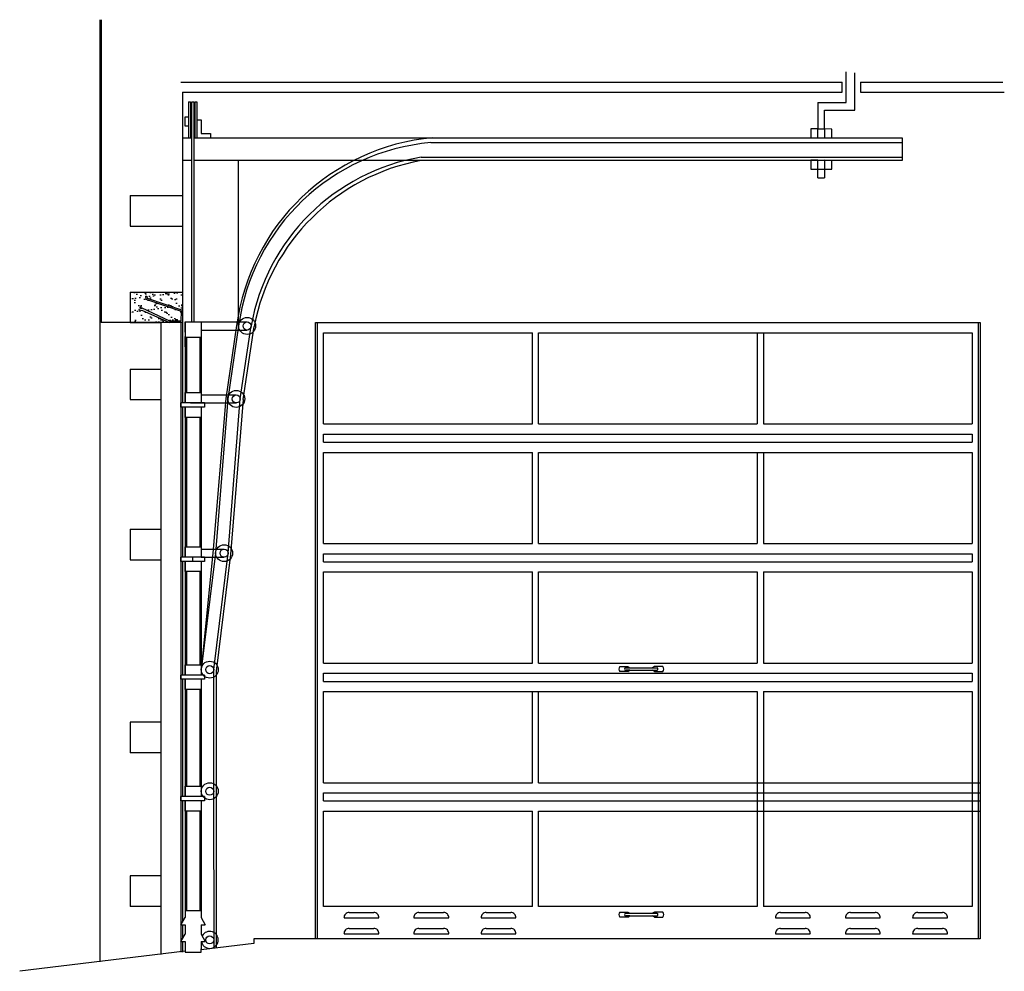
# Model space of a CAD drawing. Header units: millimetres. Extents: x 308.59 to 313.45, y 266.23 to 270.93.
import ezdxf

# ---------------------------------------------------------------- set-up
doc = ezdxf.new("R2010")
doc.units = ezdxf.units.MM

msp = doc.modelspace()

# ---------------------------------------------------------------- hatches: boundary and pattern name
h = msp.add_hatch()
h.set_pattern_fill('AR-SAND', color=256, scale=0.001, style=0)
h.set_pattern_definition([(37.5, (295.12077, 257.970792), (-0.00160003, 0.04894132), [0, -0.038608, 0, -0.04318, 0, -0.041275]), (7.5, (295.12077, 257.97079), (0.04495233, 0.0716825), [0, -0.020828, 0, -0.034798, 0, -0.013335]), (327.5, (295.089527, 257.97079), (0.07909924, 0.00014372), [0, -0.0127, 0, -0.04572, 0, -0.05969]), (317.5, (295.08953, 257.97079), (0.07635565, 0.02229293), [0, -0.00635, 0, -0.029972, 0, -0.03429])])
h.paths.add_polyline_path([(309.3894, 269.5813), (309.1391, 269.5813), (309.1324, 269.5813), (309.1324, 269.4313), (309.2824, 269.4313), (309.3259, 269.4313), (309.1893, 269.4928), (309.1766, 269.4892), (309.175, 269.4968), (309.1909, 269.5019), (309.3267, 269.4384), (309.3823, 269.4384), (309.3827, 269.4884), (309.2095, 269.5468), (309.2072, 269.5626), (309.2135, 269.5626), (309.2151, 269.5515), (309.3894, 269.4928)])

# ---------------------------------------------------------------- linework, layer by layer
for p, q in [((308.9824, 270.9258), (308.9824, 266.278)), ((308.9882, 270.9258), (308.9882, 269.4313)), ((312.6649, 270.5179), (312.6649, 270.6681)), ((312.7078, 270.4793), (312.7078, 270.6638)), ((309.3824, 270.6177), (312.6453, 270.6177)), ((312.6453, 270.5677), (312.6453, 270.6177)), ((312.7355, 270.6177), (313.4386, 270.6177)), ((312.7355, 270.6177), (312.7355, 270.5677)), ((309.3894, 270.5677), (312.6453, 270.5677)), ((309.3894, 270.5677), (309.3894, 269.0348)), ((309.3894, 270.5677), (309.3894, 269.0348)), ((312.7355, 270.5677), (313.4455, 270.5677)), ((309.4195, 270.5201), (309.4195, 270.3434)), ((309.4195, 270.5201), (309.4296, 270.5201)), ((309.4296, 270.5201), (309.4296, 270.3434)), ((309.436, 270.5201), (309.4461, 270.5201)), ((309.436, 269.4348), (309.436, 270.5201)), ((309.4461, 270.5201), (309.4461, 269.4348)), ((309.4506, 270.5201), (309.4506, 270.3434)), ((309.4506, 270.5201), (309.4607, 270.5201)), ((309.4607, 270.5201), (309.4607, 270.3434)), ((312.5246, 270.5179), (312.6649, 270.5179)), ((312.5246, 270.5179), (312.5246, 270.3878)), ((312.5575, 270.4793), (312.7078, 270.4793)), ((312.5575, 270.3878), (312.5575, 270.4793)), ((309.4021, 270.4451), (309.4021, 270.402)), ((309.4195, 270.4451), (309.4021, 270.4451)), ((309.4607, 270.4318), (309.4818, 270.4318)), ((309.4607, 270.4318), (309.4607, 270.3609)), ((309.4818, 270.4318), (309.4818, 270.3645)), ((309.4021, 270.402), (309.4195, 270.402)), ((309.4818, 270.3645), (309.5276, 270.3645)), ((309.5276, 270.3645), (309.5276, 270.3434)), ((312.4902, 270.3878), (312.4902, 270.3434)), ((312.5246, 270.3878), (312.4902, 270.3878)), ((312.5249, 270.3434), (312.5246, 270.3878)), ((312.5246, 270.3878), (312.5575, 270.3878)), ((312.5246, 270.3878), (312.5575, 270.3878)), ((312.5947, 270.3864), (312.5575, 270.3878)), ((312.5575, 270.3878), (312.5575, 270.3434)), ((312.5947, 270.3434), (312.5947, 270.3864)), ((309.3894, 270.3434), (309.436, 270.3434)), ((309.4461, 270.3434), (312.941, 270.3434)), ((310.6155, 270.3195), (312.941, 270.3195)), ((312.4902, 270.3434), (312.526, 270.3434)), ((312.5575, 270.3434), (312.5947, 270.3434)), ((312.941, 270.3434), (312.941, 270.2313)), ((309.436, 270.2313), (309.3894, 270.2313)), ((312.941, 270.2313), (309.4461, 270.2313)), ((309.6666, 269.4148), (309.6666, 270.2313)), ((310.5672, 270.2476), (312.941, 270.2476)), ((312.5246, 270.2327), (312.4902, 270.2327)), ((312.4902, 270.2327), (312.4902, 270.1883)), ((312.5246, 270.2327), (312.5575, 270.2327)), ((312.526, 270.1883), (312.5246, 270.2327)), ((312.5246, 270.2327), (312.5575, 270.2327)), ((312.526, 270.1461), (312.5255, 270.2313)), ((312.5575, 270.2327), (312.5575, 270.1883)), ((312.5947, 270.2313), (312.5575, 270.2327)), ((312.5575, 270.2313), (312.5575, 270.1461)), ((312.5947, 270.1883), (312.5947, 270.2313)), ((312.4902, 270.1883), (312.526, 270.1883)), ((312.526, 270.1883), (312.5947, 270.1883)), ((312.526, 270.1461), (312.5575, 270.1461)), ((309.1324, 270.0578), (309.1324, 269.9078)), ((309.1324, 270.0578), (309.3894, 270.0578)), ((309.1391, 270.0578), (309.3894, 270.0578)), ((309.1324, 269.9078), (309.3894, 269.9078)), ((309.1324, 269.5813), (309.3894, 269.5813)), ((309.1324, 269.5813), (309.1324, 269.4313)), ((309.1391, 269.5813), (309.3894, 269.5813)), ((309.2072, 269.5626), (309.2095, 269.5468)), ((309.2072, 269.5626), (309.2135, 269.5626)), ((309.2095, 269.5468), (309.3827, 269.4884)), ((309.2135, 269.5626), (309.2151, 269.5515)), ((309.2151, 269.5515), (309.3894, 269.4928)), ((309.1909, 269.5019), (309.175, 269.4968)), ((309.175, 269.4968), (309.1766, 269.4892)), ((309.1766, 269.4892), (309.1893, 269.4928)), ((309.1893, 269.4928), (309.3259, 269.4313)), ((309.3267, 269.4384), (309.1909, 269.5019)), ((309.3827, 269.4884), (309.3823, 269.4384)), ((309.3823, 269.4384), (309.3267, 269.4384)), ((309.3894, 269.4313), (308.9882, 269.4313)), ((309.1324, 269.4313), (309.2824, 269.4313)), ((309.2824, 269.4313), (309.2824, 266.3137)), ((309.3824, 269.4313), (309.3824, 266.3256)), ((309.4024, 269.4348), (309.4824, 269.4348)), ((309.4024, 269.3836), (309.4024, 269.4348)), ((309.4024, 269.4348), (309.4024, 269.0348)), ((309.4024, 269.4348), (309.4024, 269.0348)), ((309.4824, 269.4348), (309.7081, 269.4348)), ((309.4824, 269.4348), (309.4824, 269.0348)), ((309.4824, 269.4348), (309.4824, 269.0348)), ((309.4824, 269.3948), (309.709, 269.3948)), ((309.6567, 269.4163), (309.6033, 269.0562)), ((309.6666, 269.4148), (309.6132, 269.0548)), ((309.6751, 269.0548), (309.7285, 269.4148)), ((309.6899, 269.0526), (309.7434, 269.4126)), ((310.0463, 269.4313), (313.3263, 269.4313)), ((310.0463, 266.3913), (310.0463, 269.4313)), ((310.0563, 266.3913), (310.0563, 269.4313)), ((313.3163, 269.4313), (313.3163, 267.7513)), ((313.3263, 269.4313), (313.3263, 266.3913)), ((309.4024, 269.3123), (309.4024, 269.3631)), ((309.4824, 269.3579), (309.4024, 269.3579)), ((309.4094, 269.3579), (309.4094, 269.086)), ((309.4754, 269.3579), (309.4754, 269.086)), ((310.0863, 268.9313), (310.0863, 269.3813)), ((310.0863, 269.3813), (311.1163, 269.3813)), ((311.1163, 268.9313), (311.1163, 269.3813)), ((311.1463, 269.3813), (313.2863, 269.3813)), ((311.1463, 268.9313), (311.1463, 269.3813)), ((312.2263, 269.3813), (312.2263, 268.9313)), ((312.2563, 269.3813), (312.2563, 268.9313)), ((313.2863, 269.3813), (313.2863, 268.9313)), ((309.1324, 269.2015), (309.2824, 269.2015)), ((309.1324, 269.2015), (309.1324, 269.0515)), ((309.1324, 269.0515), (309.2824, 269.0515)), ((309.4024, 269.086), (309.4824, 269.086)), ((309.4024, 269.0348), (309.4024, 269.086)), ((309.4824, 269.0747), (309.6546, 269.0747)), ((309.6033, 269.0562), (309.54, 268.2939)), ((309.6132, 269.0548), (309.5533, 268.2938)), ((309.6152, 268.2938), (309.6751, 269.0548)), ((309.6899, 269.0526), (309.6271, 268.2879)), ((309.4991, 269.0348), (309.3824, 269.0348)), ((309.3824, 269.0143), (309.3824, 269.0348)), ((309.4991, 269.0143), (309.3824, 269.0143)), ((309.3894, 269.0143), (309.3894, 268.274)), ((309.3894, 269.0143), (309.3894, 268.274)), ((309.4024, 269.0143), (309.4024, 268.274)), ((309.4024, 269.0143), (309.4024, 268.274)), ((309.4024, 268.9636), (309.4024, 269.0143)), ((309.4289, 269.0348), (309.6556, 269.0348)), ((309.4824, 269.0143), (309.4824, 268.274)), ((309.4824, 269.0143), (309.4824, 268.274)), ((309.4991, 269.0348), (309.4991, 269.0143)), ((309.4824, 268.9636), (309.4024, 268.9636)), ((309.4094, 268.9636), (309.4094, 268.3252)), ((309.4754, 268.9636), (309.4754, 268.3252)), ((310.0863, 268.9313), (311.1163, 268.9313)), ((311.1463, 268.9313), (312.2263, 268.9313)), ((312.2563, 268.9313), (313.2863, 268.9313)), ((310.0863, 268.8813), (313.2863, 268.8813)), ((310.0863, 268.8413), (310.0863, 268.8813)), ((313.2863, 268.8813), (313.2863, 268.8413)), ((310.0863, 268.8413), (313.2863, 268.8413)), ((310.0863, 268.3413), (310.0863, 268.7913)), ((310.0863, 268.7913), (311.1163, 268.7913)), ((311.1163, 268.3413), (311.1163, 268.7913)), ((311.1463, 268.7913), (313.2863, 268.7913)), ((311.1463, 268.3413), (311.1463, 268.7913)), ((312.2263, 268.7913), (312.2263, 268.3413)), ((312.2563, 268.7913), (312.2563, 268.3413)), ((313.2863, 268.7913), (313.2863, 268.3413)), ((309.1324, 268.4115), (309.1324, 268.2615)), ((309.1324, 268.4115), (309.2824, 268.4115)), ((309.4024, 268.274), (309.4024, 268.3252)), ((309.4024, 268.3252), (309.4824, 268.3252)), ((310.0863, 268.3413), (311.1163, 268.3413)), ((311.1463, 268.3413), (312.2263, 268.3413)), ((312.2563, 268.3413), (313.2863, 268.3413)), ((309.3824, 268.2535), (309.3824, 268.274)), ((309.4991, 268.274), (309.3824, 268.274)), ((309.4392, 268.2738), (309.4392, 268.2533)), ((309.4824, 268.3137), (309.5947, 268.3137)), ((309.54, 268.2939), (309.4824, 267.7191)), ((309.5533, 268.2938), (309.4824, 267.7191)), ((309.4824, 268.2738), (309.5957, 268.2738)), ((309.4991, 268.274), (309.4991, 268.2535)), ((309.5443, 267.7191), (309.6152, 268.2938)), ((309.6271, 268.2879), (309.5557, 267.7113)), ((310.0863, 268.2913), (313.2863, 268.2913)), ((310.0863, 268.2513), (310.0863, 268.2913)), ((313.2863, 268.2913), (313.2863, 268.2513)), ((309.1324, 268.2615), (309.2824, 268.2615)), ((309.4991, 268.2535), (309.3824, 268.2535)), ((309.3894, 268.2535), (309.3894, 267.6922)), ((309.4024, 268.2535), (309.4024, 267.6922)), ((309.4024, 268.2535), (309.4024, 267.6922)), ((309.4024, 268.2028), (309.4024, 268.2535)), ((309.4824, 268.2535), (309.4824, 267.6922)), ((309.4824, 268.2535), (309.4824, 267.6922)), ((310.0863, 268.2513), (313.2863, 268.2513)), ((309.4824, 268.2028), (309.4024, 268.2028)), ((309.4094, 268.2028), (309.4094, 267.7434)), ((309.4754, 268.2028), (309.4754, 267.7434)), ((310.0863, 268.2013), (311.1163, 268.2013)), ((310.0863, 267.7513), (310.0863, 268.2013)), ((311.1163, 267.7513), (311.1163, 268.2013)), ((311.1463, 268.2013), (312.2263, 268.2013)), ((311.1463, 267.7513), (311.1463, 268.2013)), ((312.2263, 268.2013), (312.2263, 267.7513)), ((312.2563, 268.2013), (313.2863, 268.2013)), ((312.2563, 268.2013), (312.2563, 267.7513)), ((313.2863, 268.2013), (313.2863, 267.7513)), ((309.4024, 267.6922), (309.4024, 267.7434)), ((309.4024, 267.7434), (309.4824, 267.7434)), ((310.0863, 267.7513), (311.1163, 267.7513)), ((311.1463, 267.7513), (312.2263, 267.7513)), ((312.2563, 267.7513), (313.2863, 267.7513)), ((313.3163, 267.7513), (313.3163, 266.3913)), ((309.4991, 267.6922), (309.3824, 267.6922)), ((309.3824, 267.6718), (309.3824, 267.6922)), ((309.4991, 267.6922), (309.4991, 267.6718)), ((309.5443, 267.1192), (309.5443, 267.7191)), ((309.5557, 267.7113), (309.5558, 266.3463)), ((310.0863, 267.7013), (313.2863, 267.7013)), ((310.0863, 267.6613), (310.0863, 267.7013)), ((311.548, 267.734), (311.5882, 267.734)), ((311.5882, 267.7098), (311.548, 267.7098)), ((311.5765, 267.7284), (311.7307, 267.7284)), ((311.5765, 267.7159), (311.7311, 267.7159)), ((311.5981, 267.7159), (311.5787, 267.7159)), ((311.5882, 267.734), (311.5981, 267.7284)), ((311.5882, 267.7098), (311.5981, 267.7159)), ((311.7199, 267.734), (311.71, 267.7284)), ((311.7199, 267.7098), (311.71, 267.7159)), ((311.71, 267.7159), (311.7294, 267.7159)), ((311.76, 267.734), (311.7199, 267.734)), ((311.7199, 267.7098), (311.76, 267.7098)), ((313.2863, 267.7013), (313.2863, 267.6613)), ((309.4991, 267.6718), (309.3824, 267.6718)), ((309.3894, 267.6718), (309.3894, 267.0926)), ((309.4024, 267.6718), (309.4024, 267.0926)), ((309.4024, 267.6718), (309.4024, 267.0926)), ((309.4024, 267.621), (309.4024, 267.6718)), ((309.4824, 267.6718), (309.4824, 267.0926)), ((309.4824, 267.6718), (309.4824, 267.0926)), ((310.0863, 267.6613), (313.2863, 267.6613)), ((309.4824, 267.621), (309.4024, 267.621)), ((309.4094, 267.621), (309.4094, 267.1438)), ((309.4754, 267.621), (309.4754, 267.1438)), ((310.0863, 267.1613), (310.0863, 267.6113)), ((310.0863, 267.6113), (312.2263, 267.6113)), ((310.0863, 267.5913), (310.0863, 267.6113)), ((311.1163, 267.1613), (311.1163, 267.6113)), ((311.1463, 267.1613), (311.1463, 267.6113)), ((312.2263, 267.6113), (312.2263, 266.5513)), ((312.2563, 267.6113), (313.2863, 267.6113)), ((312.2563, 267.6113), (312.2563, 266.5513)), ((313.2863, 267.6113), (313.2863, 267.5913)), ((313.2863, 267.6113), (313.2863, 266.5513)), ((309.1324, 267.4593), (309.1324, 267.3093)), ((309.2824, 267.4593), (309.1324, 267.4593)), ((309.2824, 267.3093), (309.1324, 267.3093)), ((310.0863, 267.1613), (311.1163, 267.1613)), ((311.1463, 267.1613), (313.3263, 267.1613)), ((309.4024, 267.0926), (309.4024, 267.1438)), ((309.4024, 267.1438), (309.4824, 267.1438)), ((309.546, 266.3451), (309.5443, 267.1192)), ((310.0863, 267.1113), (313.3263, 267.1113)), ((310.0863, 267.0713), (310.0863, 267.1113)), ((309.3824, 267.0721), (309.3824, 267.0926)), ((309.4991, 267.0926), (309.3824, 267.0926)), ((309.4991, 267.0721), (309.3824, 267.0721)), ((309.3894, 267.0721), (309.3894, 266.4733)), ((309.4024, 267.0721), (309.4024, 266.4966)), ((309.4024, 267.0721), (309.4024, 266.4966)), ((309.4024, 267.0213), (309.4024, 267.0721)), ((309.4824, 267.0721), (309.4824, 266.4966)), ((309.4824, 267.0721), (309.4824, 266.5303)), ((309.4991, 267.0926), (309.4991, 267.0721)), ((309.4991, 267.0924), (309.4991, 267.0719)), ((310.0863, 267.0713), (313.3263, 267.0713)), ((309.4824, 267.0213), (309.4024, 267.0213)), ((309.4094, 267.0213), (309.4094, 266.5303)), ((309.4754, 267.0213), (309.4754, 266.5303)), ((310.0863, 267.0213), (311.1163, 267.0213)), ((310.0863, 266.5513), (310.0863, 267.0213)), ((311.1163, 266.5513), (311.1163, 267.0213)), ((311.1463, 267.0213), (313.3263, 267.0213)), ((311.1463, 266.5513), (311.1463, 267.0213)), ((309.1324, 266.7013), (309.1324, 266.5513)), ((309.2824, 266.7013), (309.1324, 266.7013)), ((309.2824, 266.5513), (309.1324, 266.5513)), ((309.4024, 266.5303), (309.4824, 266.5303)), ((311.1163, 266.5513), (310.0863, 266.5513)), ((310.2118, 266.5211), (310.3338, 266.5211)), ((310.5567, 266.5211), (310.6787, 266.5211)), ((310.8885, 266.5211), (311.0105, 266.5211)), ((312.2263, 266.5513), (311.1463, 266.5513)), ((311.548, 266.5227), (311.5882, 266.5227)), ((311.5882, 266.5227), (311.5981, 266.5171)), ((311.7199, 266.5227), (311.71, 266.5171)), ((311.76, 266.5227), (311.7199, 266.5227)), ((313.2863, 266.5513), (312.2563, 266.5513)), ((312.3413, 266.5211), (312.4633, 266.5211)), ((312.6862, 266.5211), (312.8082, 266.5211)), ((313.018, 266.5211), (313.14, 266.5211)), ((309.3824, 266.4608), (309.4024, 266.4966)), ((309.3824, 266.4608), (309.4024, 266.4966)), ((309.4824, 266.4966), (309.5021, 266.4608)), ((309.4824, 266.4966), (309.5021, 266.4608)), ((310.1869, 266.4949), (310.3587, 266.4949)), ((310.5318, 266.4949), (310.7036, 266.4949)), ((310.8636, 266.4949), (311.0354, 266.4949)), ((311.5882, 266.4985), (311.548, 266.4985)), ((311.5765, 266.5171), (311.7307, 266.5171)), ((311.5765, 266.5046), (311.7311, 266.5046)), ((311.5981, 266.5046), (311.5787, 266.5046)), ((311.5882, 266.4985), (311.5981, 266.5046)), ((311.7199, 266.4985), (311.71, 266.5046)), ((311.71, 266.5046), (311.7294, 266.5046)), ((311.7199, 266.4985), (311.76, 266.4985)), ((312.3164, 266.4949), (312.4882, 266.4949)), ((312.6613, 266.4949), (312.8331, 266.4949)), ((312.9931, 266.4949), (313.1649, 266.4949)), ((309.3824, 266.4608), (309.4024, 266.4608)), ((309.3824, 266.4608), (309.4024, 266.4608)), ((309.3894, 266.4608), (309.3894, 266.391)), ((309.4024, 266.4608), (309.4024, 266.4143)), ((309.4024, 266.4608), (309.4024, 266.4143)), ((309.4824, 266.4608), (309.5021, 266.4608)), ((309.4824, 266.4608), (309.5021, 266.4608)), ((309.4824, 266.4608), (309.4824, 266.4143)), ((309.4824, 266.4608), (309.4824, 266.4143)), ((310.2118, 266.4425), (310.3338, 266.4425)), ((310.5567, 266.4425), (310.6787, 266.4425)), ((310.8885, 266.4425), (311.0105, 266.4425)), ((312.3413, 266.4425), (312.4633, 266.4425)), ((312.6862, 266.4425), (312.8082, 266.4425)), ((313.018, 266.4425), (313.14, 266.4425)), ((309.3824, 266.3785), (309.4024, 266.4143)), ((309.3824, 266.3785), (309.4024, 266.3785)), ((309.3894, 266.3785), (309.3894, 266.3256)), ((309.4024, 266.3785), (309.4024, 266.3256)), ((309.4024, 266.3785), (309.4024, 266.3256)), ((309.4824, 266.4143), (309.5021, 266.3785)), ((309.4824, 266.3785), (309.5021, 266.3785)), ((309.4824, 266.3785), (309.4824, 266.3375)), ((309.4824, 266.3785), (309.4824, 266.3375)), ((309.742, 266.3913), (309.742, 266.3684)), ((310.0463, 266.3913), (309.742, 266.3913)), ((313.3263, 266.3913), (310.0463, 266.3913)), ((310.1869, 266.4163), (310.3587, 266.4163)), ((310.5318, 266.4163), (310.7036, 266.4163)), ((310.8636, 266.4163), (311.0354, 266.4163)), ((312.3164, 266.4163), (312.4882, 266.4163)), ((312.6613, 266.4163), (312.8331, 266.4163)), ((312.9931, 266.4163), (313.1649, 266.4163)), ((309.4024, 266.3305), (308.5864, 266.2308)), ((309.4024, 266.3256), (309.4823, 266.3256)), ((309.4823, 266.3256), (309.4824, 266.3422)), ((309.742, 266.3684), (309.4824, 266.3375)), ((309.4991, 266.3395), (309.4991, 266.3385)), ((309.4991, 266.3395), (309.4991, 266.3386))]:
    msp.add_line(p, q)
for centre, radius in [((309.7086, 269.4148), 0.0419), ((309.7086, 269.4148), 0.02), ((309.6551, 269.0548), 0.0419), ((309.6551, 269.0548), 0.02), ((309.5952, 268.2938), 0.0419), ((309.5952, 268.2938), 0.02), ((309.5243, 267.7191), 0.0419), ((309.5243, 267.7191), 0.02), ((309.5243, 267.1192), 0.0419), ((309.5243, 267.1192), 0.02), ((309.5243, 266.3858), 0.02)]:
    msp.add_circle(centre, radius)
for centre, radius, start, end in [((310.7215, 269.2735), 1.0743, 95.1339, 172.361), ((310.7071, 269.2735), 1.05, 95.0054, 172.2658), ((310.7389, 269.236), 1.0261, 99.6315, 169.9669), ((310.7553, 269.2181), 1.0304, 100.5163, 169.1215), ((311.5594, 267.7219), 0.0166, 133.3943, 226.6057), ((311.5783, 267.7221), 0.00649, 105.5506, 254.4494), ((311.7298, 267.7221), 0.00649, 285.5506, 74.4494), ((311.7486, 267.7219), 0.0166, 313.3943, 46.6057), ((310.2115, 266.4964), 0.0247, 89.2881, 183.6087), ((310.3341, 266.4964), 0.0247, 356.3913, 90.7119), ((310.5564, 266.4964), 0.0247, 89.2881, 183.6087), ((310.679, 266.4964), 0.0247, 356.3913, 90.7119), ((310.8882, 266.4964), 0.0247, 89.2881, 183.6087), ((311.0108, 266.4964), 0.0247, 356.3913, 90.7119), ((311.5594, 266.5106), 0.0166, 133.3943, 226.6057), ((311.7486, 266.5106), 0.0166, 313.3943, 46.6057), ((312.341, 266.4964), 0.0247, 89.2881, 183.6087), ((312.4636, 266.4964), 0.0247, 356.3913, 90.7119), ((312.6859, 266.4964), 0.0247, 89.2881, 183.6087), ((312.8085, 266.4964), 0.0247, 356.3913, 90.7119), ((313.0177, 266.4964), 0.0247, 89.2881, 183.6087), ((313.1403, 266.4964), 0.0247, 356.3913, 90.7119), ((311.5783, 266.5108), 0.00649, 105.5506, 254.4494), ((311.7298, 266.5108), 0.00649, 285.5506, 74.4494), ((309.5243, 266.3858), 0.0419, 189.9876, 152.0296), ((310.2115, 266.4178), 0.0247, 89.2881, 183.6087), ((310.3341, 266.4178), 0.0247, 356.3913, 90.7119), ((310.5564, 266.4178), 0.0247, 89.2881, 183.6087), ((310.679, 266.4178), 0.0247, 356.3913, 90.7119), ((310.8882, 266.4178), 0.0247, 89.2881, 183.6087), ((311.0108, 266.4178), 0.0247, 356.3913, 90.7119), ((312.341, 266.4178), 0.0247, 89.2881, 183.6087), ((312.4636, 266.4178), 0.0247, 356.3913, 90.7119), ((312.6859, 266.4178), 0.0247, 89.2881, 183.6087), ((312.8085, 266.4178), 0.0247, 356.3913, 90.7119), ((313.0177, 266.4178), 0.0247, 89.2881, 183.6087), ((313.1403, 266.4178), 0.0247, 356.3913, 90.7119)]:
    msp.add_arc(centre, radius, start, end)

doc.saveas('drawing.dxf')
